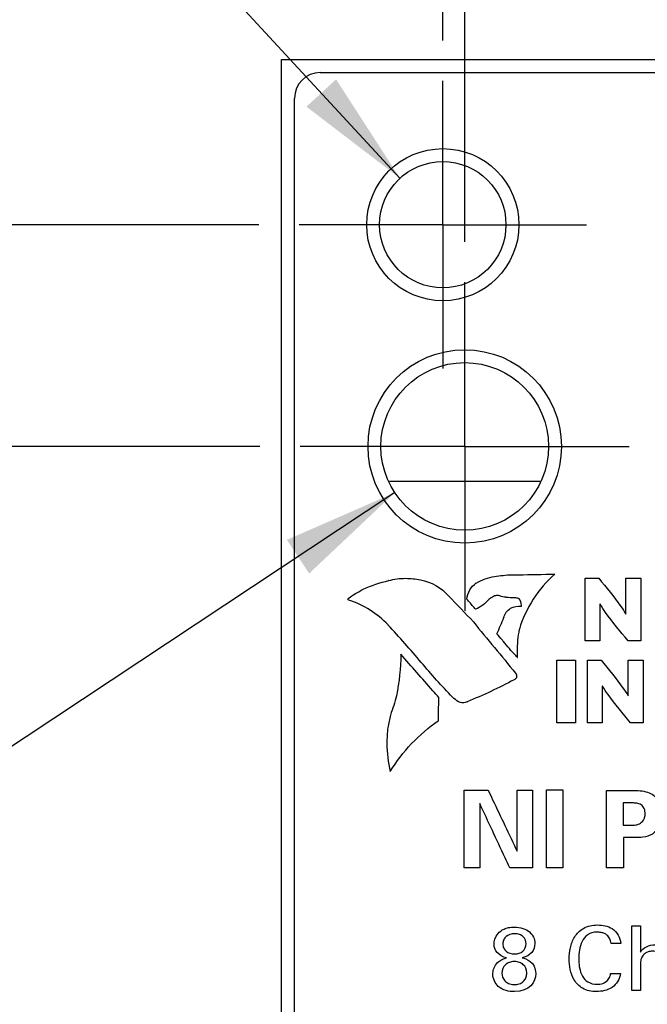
# Model space of a CAD drawing. Header units: inches. Extents: x 0 to 34, y 0 to 22.
# Tile 14 of 41: x 13 to 14, y 15.6 to 17.1. Entities that reach past the tile are written whole.
import ezdxf

# ---------------------------------------------------------------- set-up
doc = ezdxf.new("R2010")
doc.units = ezdxf.units.IN
doc.header["$LTSCALE"] = 1.87
doc.header["$MEASUREMENT"] = 0
doc.linetypes.add('CENTER', pattern=[0.6, 0.375, -0.075, 0.075, -0.075])
doc.layers.get('0').update_dxf_attribs({"linetype": 'CONTINUOUS'})
for name, color, linetype in [('COSMETIC', 7, 'CONTINUOUS'), ('DATUMCURVES', 7, 'CONTINUOUS'), ('DEFAULT_1', 7, 'CENTER'), ('DIMENSIONS', 7, 'CONTINUOUS')]:
    doc.layers.add(name, color=color, linetype=linetype)
doc.styles.get("Standard").update_dxf_attribs({"font": 'txt', "width": 0.8})
doc.dimstyles.new('DIMSTYLE_1', dxfattribs={"dimtxt": 0.125, "dimasz": 0.18, "dimexe": 0.18, "dimexo": 0.0625, "dimgap": 0.09, "dimtad": 0, "dimtih": 1, "dimtoh": 1, "dimdec": 3, "dimlfac": 0.5, "dimzin": 4, "dimdsep": 46, "dimtxsty": 'STANDARD', "dimblk": '_FILLED', "dimblk1": '_FILLED', "dimblk2": '_FILLED', "dimcen": 0.09, "dimadec": 0, "dimazin": 0, "dimtp": 0.001, "dimtm": 0.001, "dimtfac": 1, "dimtdec": 3, "dimtofl": 0, "dimtmove": 0, "dimatfit": 3, "dimldrblk": '_FILLED', "dimfxl": 1, "dimtolj": 1, "dimtzin": 4, "dimarcsym": 0})
doc.dimstyles.new('DIMSTYLE_3', dxfattribs={"dimtxt": 0.125, "dimasz": 0.18, "dimexe": 0.18, "dimexo": 0.0625, "dimgap": 0.09, "dimtad": 0, "dimtih": 1, "dimtoh": 1, "dimdec": 3, "dimlfac": 0.5, "dimzin": 4, "dimdsep": 46, "dimtxsty": 'STANDARD', "dimblk": '_FILLED', "dimblk1": '_FILLED', "dimblk2": '_FILLED', "dimcen": 0.09, "dimadec": 0, "dimazin": 0, "dimtp": 0.001, "dimtm": 0.001, "dimtfac": 1, "dimtdec": 3, "dimtofl": 0, "dimtmove": 0, "dimatfit": 3, "dimldrblk": '_FILLED', "dimfxl": 1, "dimtolj": 1, "dimtzin": 4, "dimarcsym": 0})

# ---------------------------------------------------------------- blocks, each defined once
blk = doc.blocks.new('*D13')
at = {"layer": 'DIMENSIONS', "color": 2, "linetype": 'CONTINUOUS'}
blk.add_line((13.3738, 16.4379), (12.7198, 16.4379), dxfattribs=at)
at = {"layer": 'DIMENSIONS', "color": 2, "linetype": 'CONTINUOUS', "width": 0.8}
for s, p in [('4.642', (11.2323, 16.3754)), ('[', (11.8573, 16.3754)), ('117.91', (11.9573, 16.3754)), (']', (12.5573, 16.3754))]:
    blk.add_text(s, height=0.125, dxfattribs=at).set_placement(p)
blk = doc.blocks.new('_FILLED')
at = {"color": 0, "linetype": 'BYBLOCK'}
blk.add_solid([(0, 0), (-1, 0.1736), (-1, -0.1736)], dxfattribs=at)
blk = doc.blocks.new('*D14')
at = {"layer": 'DIMENSIONS', "color": 2, "linetype": 'CONTINUOUS'}
blk.add_line((13.3718, 16.7819), (12.7198, 16.7819), dxfattribs=at)
at = {"layer": 'DIMENSIONS', "color": 2, "linetype": 'CONTINUOUS', "width": 0.8}
for s, p in [('[', (11.8573, 16.7194)), (']', (12.5573, 16.7194)), ('4.814', (11.2323, 16.7194)), ('122.28', (11.9573, 16.7194))]:
    blk.add_text(s, height=0.125, dxfattribs=at).set_placement(p)
blk = doc.blocks.new('*D21')
at = {"layer": 'DIMENSIONS', "color": 2, "linetype": 'CONTINUOUS'}
blk.add_line((13.6573, 17.0674), (13.6573, 17.7814), dxfattribs=at)
at = {"layer": 'DIMENSIONS', "color": 2, "linetype": 'CONTINUOUS', "width": 0.8}
for s, p in [(']', (13.7198, 18.8689)), ('4.29', (13.7198, 18.4689)), ('[', (13.7198, 18.3689)), ('.169', (13.7198, 17.8439))]:
    blk.add_text(s, height=0.125, rotation=90, dxfattribs=at).set_placement(p)
blk = doc.blocks.new('*D22')
at = {"layer": 'DIMENSIONS', "color": 2, "linetype": 'CONTINUOUS'}
for p, q in [((13.9276, 17.5791), (13.9276, 17.7814)), ((13.6913, 17.1575), (13.9276, 17.5791)), ((13.6913, 16.7554), (13.6913, 17.1575))]:
    blk.add_line(p, q, dxfattribs=at)
at = {"layer": 'DIMENSIONS', "color": 2, "linetype": 'CONTINUOUS', "width": 0.8}
for s, p in [(']', (13.9901, 18.8689)), ('3.86', (13.9901, 18.4689)), ('[', (13.9901, 18.3689)), ('.152', (13.9901, 17.8439))]:
    blk.add_text(s, height=0.125, rotation=90, dxfattribs=at).set_placement(p)
blk = doc.blocks.new('*D26')
at = {"layer": 'DIMENSIONS', "color": 2, "linetype": 'CONTINUOUS'}
for p, q in [((12.8106, 17.6995), (12.6931, 17.6995)), ((13.5909, 16.8539), (12.8106, 17.6995))]:
    blk.add_line(p, q, dxfattribs=at)
at = {"layer": 'DIMENSIONS', "color": 2, "linetype": 'CONTINUOUS', "xscale": 0.18, "yscale": 0.18, "zscale": 0.18, "rotation": 312.698799}
blk.add_blockref('_FILLED', (13.5909, 16.8539), dxfattribs=at)
at = {"layer": 'DIMENSIONS', "color": 2, "linetype": 'CONTINUOUS'}
for s, width, p in [('2X %%c', 0.933333, (11.0389, 17.637)), ('[', 0.8, (12.0306, 17.637)), (']', 0.8, (12.5306, 17.637)), ('.098', 0.8, (11.5056, 17.637)), ('2.49', 0.8, (12.1306, 17.637))]:
    blk.add_text(s, height=0.125, dxfattribs=dict(at, width=width)).set_placement(p)
blk = doc.blocks.new('*D27')
at = {"layer": 'DIMENSIONS', "color": 2, "linetype": 'CONTINUOUS'}
for p, q in [((13.5829, 16.3662), (12.841, 15.8751)), ((12.841, 15.8751), (12.7235, 15.8751))]:
    blk.add_line(p, q, dxfattribs=at)
at = {"layer": 'DIMENSIONS', "color": 2, "linetype": 'CONTINUOUS', "xscale": 0.18, "yscale": 0.18, "zscale": 0.18, "rotation": 33.498083}
blk.add_blockref('_FILLED', (13.5829, 16.3662), dxfattribs=at)
at = {"layer": 'DIMENSIONS', "color": 2, "linetype": 'CONTINUOUS'}
for s, width, p in [('[', 0.8, (12.161, 15.8126)), (']', 0.8, (12.561, 15.8126)), ('2X %%c', 0.933333, (11.1693, 15.8126)), ('.130', 0.8, (11.636, 15.8126)), ('3.3', 0.8, (12.261, 15.8126))]:
    blk.add_text(s, height=0.125, dxfattribs=dict(at, width=width)).set_placement(p)

msp = doc.modelspace()

# ---------------------------------------------------------------- linework, layer by layer
at = {"color": 7, "linetype": 'CONTINUOUS'}
for p, q in [((13.4073, 6.9099), (13.4073, 17.0379)), ((13.4073, 17.0379), (14.2377, 17.0379)), ((13.4673, 17.0179), (14.1353, 17.0179)), ((13.4273, 6.9699), (13.4273, 16.9779))]:
    msp.add_line(p, q, dxfattribs=at)
for centre, radius in [((13.6573, 16.7819), 0.118), ((13.6573, 16.7819), 0.098), ((13.6913, 16.4379), 0.15), ((13.6913, 16.4379), 0.13)]:
    msp.add_circle(centre, radius, dxfattribs=at)
msp.add_arc((13.4673, 16.9779), 0.04, 90, 180, dxfattribs=at)
at = {"layer": 'COSMETIC', "color": 4, "linetype": 'CONTINUOUS'}
msp.add_line((13.5747, 16.3839), (13.8079, 16.3839), dxfattribs=at)
at = {"layer": 'DATUMCURVES', "color": 40, "linetype": 'CONTINUOUS'}
for points in [[(13.7375, 16.2362, -0.0245), (13.7463, 16.2376, -0.0245), (13.7552, 16.2385, -0.0245), (13.7641, 16.2388, -0.0245)], [(13.7641, 16.2388, -0.0245), (13.7641, 16.2388, -0.0245), (13.7642, 16.2387, -0.0245), (13.7642, 16.2386, -0.0245)], [(13.831, 16.2398, -0.0245), (13.8054, 16.2175, -0.0245), (13.7857, 16.1868, -0.0245), (13.776, 16.1543, -0.0245)], [(13.5339, 16.2163, -0.0245), (13.5465, 16.2221, -0.0245), (13.5599, 16.2266, -0.0245), (13.5735, 16.2297, -0.0245)], [(13.5735, 16.2297, -0.0245), (13.5734, 16.2297, -0.0245), (13.5733, 16.2297, -0.0245), (13.5733, 16.2297, -0.0245)], [(13.6225, 16.2307, -0.0245), (13.6225, 16.2308, -0.0245), (13.6225, 16.2308, -0.0245), (13.6225, 16.2308, -0.0245)], [(13.6225, 16.2308, -0.0245), (13.6392, 16.2281, -0.0245), (13.6557, 16.2187, -0.0245), (13.6666, 16.2058, -0.0245)], [(13.6945, 16.2012, -0.0245), (13.6954, 16.2108, -0.0245), (13.7012, 16.2206, -0.0245), (13.7091, 16.2261, -0.0245)], [(13.7091, 16.2261, -0.0245), (13.7091, 16.226, -0.0245), (13.7092, 16.2259, -0.0245), (13.7092, 16.2258, -0.0245)], [(13.7092, 16.2258, -0.0245), (13.7177, 16.2313, -0.0245), (13.7277, 16.2349, -0.0245), (13.7377, 16.236, -0.0245)], [(13.7377, 16.236, -0.0245), (13.7377, 16.2361, -0.0245), (13.7376, 16.2362, -0.0245), (13.7375, 16.2362, -0.0245)], [(13.5109, 16.2024, -0.0245), (13.5182, 16.2075, -0.0245), (13.5259, 16.2121, -0.0245), (13.5337, 16.2163, -0.0245)], [(13.5337, 16.2163, -0.0245), (13.5338, 16.2163, -0.0245), (13.5338, 16.2163, -0.0245), (13.5339, 16.2163, -0.0245)], [(13.511, 16.2024, -0.0245), (13.511, 16.2024, -0.0245), (13.511, 16.2024, -0.0245), (13.5109, 16.2024, -0.0245)], [(13.5118, 16.1992, -0.0245), (13.5118, 16.1992, -0.0245), (13.5118, 16.1992, -0.0245), (13.5118, 16.1993, -0.0245)], [(13.5724, 16.1611, -0.0245), (13.5561, 16.1785, -0.0245), (13.5346, 16.1921, -0.0245), (13.5118, 16.1992, -0.0245)], [(13.6666, 16.2058, -0.0245), (13.6666, 16.2058, -0.0245), (13.6666, 16.2058, -0.0245), (13.6666, 16.2058, -0.0245)], [(13.6666, 16.2058, -0.0245), (13.6794, 16.1925, -0.0245), (13.6921, 16.1791, -0.0245), (13.7048, 16.1657, -0.0245)], [(13.7291, 16.2007, -0.0245), (13.7233, 16.1942, -0.0245), (13.7159, 16.1888, -0.0245), (13.708, 16.1853, -0.0245)], [(13.7361, 16.2052, -0.0245), (13.7335, 16.2041, -0.0245), (13.7311, 16.2026, -0.0245), (13.7291, 16.2008, -0.0245)], [(13.7291, 16.2008, -0.0245), (13.7291, 16.2008, -0.0245), (13.7291, 16.2007, -0.0245), (13.7291, 16.2007, -0.0245)], [(13.736, 16.2053, -0.0245), (13.736, 16.2052, -0.0245), (13.7361, 16.2052, -0.0245), (13.7361, 16.2052, -0.0245)], [(13.7457, 16.2061, -0.0245), (13.7457, 16.2061, -0.0245), (13.7457, 16.2061, -0.0245), (13.7457, 16.2062, -0.0245)], [(13.7553, 16.2038, -0.0245), (13.752, 16.2042, -0.0245), (13.7488, 16.205, -0.0245), (13.7457, 16.2061, -0.0245)], [(13.7553, 16.2037, -0.0245), (13.7553, 16.2037, -0.0245), (13.7553, 16.2038, -0.0245), (13.7553, 16.2038, -0.0245)], [(13.768, 16.2029, -0.0245), (13.7637, 16.203, -0.0245), (13.7595, 16.2033, -0.0245), (13.7553, 16.2037, -0.0245)], [(13.768, 16.2031, -0.0245), (13.768, 16.2031, -0.0245), (13.768, 16.203, -0.0245), (13.768, 16.2029, -0.0245)], [(13.7755, 16.2016, -0.0245), (13.7755, 16.2016, -0.0245), (13.7755, 16.2017, -0.0245), (13.7755, 16.2017, -0.0245)], [(13.9011, 16.1932, -0.0245), (13.901, 16.1932, -0.0245), (13.9009, 16.1932, -0.0245), (13.9008, 16.1932, -0.0245)], [(13.708, 16.1853, -0.0245), (13.708, 16.1853, -0.0245), (13.708, 16.1854, -0.0245), (13.708, 16.1854, -0.0245)], [(13.7517, 16.1727, -0.0245), (13.7534, 16.1784, -0.0245), (13.7574, 16.1837, -0.0245), (13.7624, 16.1869, -0.0245)], [(13.7623, 16.187, -0.0245), (13.7676, 16.1891, -0.0245), (13.7733, 16.1902, -0.0245), (13.7789, 16.1902, -0.0245)], [(13.7624, 16.1869, -0.0245), (13.7624, 16.1869, -0.0245), (13.7624, 16.187, -0.0245), (13.7623, 16.187, -0.0245)], [(13.7789, 16.1902, -0.0245), (13.779, 16.1902, -0.0245), (13.779, 16.1902, -0.0245), (13.7791, 16.1902, -0.0245)], [(13.7791, 16.1902, -0.0245), (13.7791, 16.1901, -0.0245), (13.7791, 16.1901, -0.0245), (13.7792, 16.19, -0.0245)], [(13.9409, 16.1778, -0.0245), (13.941, 16.1778, -0.0245), (13.9411, 16.1778, -0.0245), (13.9412, 16.1778, -0.0245)], [(13.6238, 16.1028, -0.0245), (13.6071, 16.1227, -0.0245), (13.59, 16.1422, -0.0245), (13.5723, 16.1612, -0.0245)], [(13.5723, 16.1612, -0.0245), (13.5724, 16.1612, -0.0245), (13.5724, 16.1612, -0.0245), (13.5724, 16.1611, -0.0245)], [(13.7048, 16.1657, -0.0245), (13.7047, 16.1656, -0.0245), (13.7047, 16.1656, -0.0245), (13.7047, 16.1656, -0.0245)], [(13.7047, 16.1656, -0.0245), (13.7265, 16.1391, -0.0245), (13.7483, 16.1127, -0.0245), (13.7702, 16.0862, -0.0245)], [(13.741, 16.1474, -0.0245), (13.745, 16.1556, -0.0245), (13.7487, 16.1641, -0.0245), (13.7519, 16.1728, -0.0245)], [(13.7519, 16.1728, -0.0245), (13.7518, 16.1727, -0.0245), (13.7518, 16.1727, -0.0245), (13.7517, 16.1727, -0.0245)], [(13.776, 16.1543, -0.0245), (13.7759, 16.1543, -0.0245), (13.7759, 16.1543, -0.0245), (13.7758, 16.1543, -0.0245)], [(13.7513, 16.1353, -0.0245), (13.7513, 16.1353, -0.0245), (13.7513, 16.1354, -0.0245), (13.7513, 16.1354, -0.0245)], [(13.7704, 16.1134, -0.0245), (13.7638, 16.1205, -0.0245), (13.7574, 16.1278, -0.0245), (13.7513, 16.1353, -0.0245)], [(13.5924, 16.1154, -0.0245), (13.592, 16.0939, -0.0245), (13.5897, 16.0723, -0.0245), (13.5856, 16.0512, -0.0245)], [(13.6239, 16.1029, -0.0245), (13.6238, 16.1028, -0.0245), (13.6238, 16.1028, -0.0245), (13.6238, 16.1028, -0.0245)], [(13.6724, 16.049, -0.0245), (13.6556, 16.0664, -0.0245), (13.6394, 16.0843, -0.0245), (13.6239, 16.1029, -0.0245)], [(13.773, 16.1107, -0.0245), (13.7721, 16.1116, -0.0245), (13.7712, 16.1125, -0.0245), (13.7704, 16.1134, -0.0245)], [(13.7728, 16.1107, -0.0245), (13.7728, 16.1107, -0.0245), (13.7729, 16.1107, -0.0245), (13.773, 16.1107, -0.0245)], [(13.7702, 16.0862, -0.0245), (13.7702, 16.0862, -0.0245), (13.7703, 16.0862, -0.0245), (13.7703, 16.0862, -0.0245)], [(13.7703, 16.0862, -0.0245), (13.7709, 16.0853, -0.0245), (13.7714, 16.0844, -0.0245), (13.7719, 16.0834, -0.0245)], [(13.7678, 16.0759, -0.0245), (13.7443, 16.0633, -0.0245), (13.7201, 16.0519, -0.0245), (13.6953, 16.0419, -0.0245)], [(13.7716, 16.0788, -0.0245), (13.7705, 16.0777, -0.0245), (13.7692, 16.0767, -0.0245), (13.7678, 16.076, -0.0245)], [(13.7678, 16.076, -0.0245), (13.7678, 16.076, -0.0245), (13.7678, 16.0759, -0.0245), (13.7678, 16.0759, -0.0245)], [(13.7715, 16.0788, -0.0245), (13.7715, 16.0788, -0.0245), (13.7715, 16.0788, -0.0245), (13.7716, 16.0788, -0.0245)], [(13.7719, 16.0834, -0.0245), (13.7718, 16.0834, -0.0245), (13.7717, 16.0835, -0.0245), (13.7717, 16.0835, -0.0245)], [(13.9049, 16.0661, -0.0245), (13.9048, 16.0661, -0.0245), (13.9047, 16.0661, -0.0245), (13.9046, 16.0661, -0.0245)], [(13.5855, 16.0512, -0.0245), (13.583, 16.041, -0.0245), (13.5798, 16.031, -0.0245), (13.5761, 16.0212, -0.0245)], [(13.5856, 16.0512, -0.0245), (13.5856, 16.0512, -0.0245), (13.5855, 16.0512, -0.0245), (13.5855, 16.0512, -0.0245)], [(13.6724, 16.0489, -0.0245), (13.6724, 16.0489, -0.0245), (13.6724, 16.049, -0.0245), (13.6724, 16.049, -0.0245)], [(13.6814, 16.0419, -0.0245), (13.6783, 16.0439, -0.0245), (13.6752, 16.0463, -0.0245), (13.6724, 16.0489, -0.0245)], [(13.6814, 16.0418, -0.0245), (13.6814, 16.0418, -0.0245), (13.6814, 16.0418, -0.0245), (13.6814, 16.0419, -0.0245)], [(13.6953, 16.0419, -0.0245), (13.6953, 16.0419, -0.0245), (13.6953, 16.0419, -0.0245), (13.6953, 16.0418, -0.0245)], [(13.6953, 16.0418, -0.0245), (13.6954, 16.0419, -0.0245), (13.6954, 16.0419, -0.0245), (13.6954, 16.0419, -0.0245)], [(13.9447, 16.0508, -0.0245), (13.9448, 16.0508, -0.0245), (13.9449, 16.0508, -0.0245), (13.945, 16.0508, -0.0245)], [(13.5758, 15.9335, -0.0245), (13.5946, 15.9644, -0.0245), (13.6205, 15.9918, -0.0245), (13.6503, 16.0124, -0.0245)], [(13.5761, 16.0212, -0.0245), (13.5761, 16.0211, -0.0245), (13.5761, 16.0211, -0.0245), (13.5761, 16.0211, -0.0245)], [(13.6503, 16.0124, -0.0245), (13.6503, 16.0124, -0.0245), (13.6503, 16.0124, -0.0245), (13.6504, 16.0124, -0.0245)], [(13.5758, 15.9335, -0.0245), (13.5758, 15.9335, -0.0245), (13.5758, 15.9335, -0.0245), (13.5758, 15.9335, -0.0245)], [(13.9369, 15.8501, -0.0245), (13.9403, 15.8501, -0.0245), (13.9437, 15.8501, -0.0245), (13.9472, 15.8501, -0.0245)], [(13.7562, 15.6445, -0.0245), (13.7434, 15.6473, -0.0245), (13.7369, 15.6563, -0.0245), (13.7369, 15.6659, -0.0245)], [(13.8, 15.6664, -0.0245), (13.7998, 15.6572, -0.0245), (13.7939, 15.6471, -0.0245), (13.7804, 15.6446, -0.0245)], [(13.7804, 15.6446, -0.0245), (13.7861, 15.6431, -0.0245), (13.8014, 15.6389, -0.0245), (13.8014, 15.6203, -0.0245)]]:
    msp.add_open_spline(points, degree=3, dxfattribs=at)
for points, knots in [([(13.7642, 16.2386, -0.0245), (13.7677, 16.2387, -0.0245), (13.79, 16.2391, -0.0245), (13.8122, 16.2395, -0.0245), (13.831, 16.2398, -0.0245)], [0, 0, 0, 0, 0.15625, 1, 1, 1, 1]), ([(13.5733, 16.2297, -0.0245), (13.5819, 16.2321, -0.0245), (13.5985, 16.2343, -0.0245), (13.6151, 16.2324, -0.0245), (13.6225, 16.2307, -0.0245)], [0, 0, 0, 0, 0.543096, 1, 1, 1, 1]), ([(13.8779, 16.1364, -0.0245), (13.8779, 16.1414, -0.0245), (13.8779, 16.1738, -0.0245), (13.8779, 16.2061, -0.0245), (13.8779, 16.2334, -0.0245)], [0, 0, 0, 0, 0.15625, 1, 1, 1, 1]), ([(13.8779, 16.2334, -0.0245), (13.879, 16.2334, -0.0245), (13.8861, 16.2334, -0.0245), (13.8931, 16.2334, -0.0245), (13.8991, 16.2334, -0.0245)], [0, 0, 0, 0, 0.15625, 1, 1, 1, 1]), ([(13.8991, 16.2334, -0.0245), (13.9108, 16.219, -0.0245), (13.9257, 16.2013, -0.0245), (13.9388, 16.182, -0.0245), (13.9409, 16.1778, -0.0245)], [0, 0, 0, 0, 0.798903, 1, 1, 1, 1]), ([(13.9412, 16.1778, -0.0245), (13.9412, 16.1807, -0.0245), (13.9412, 16.1993, -0.0245), (13.9412, 16.2178, -0.0245), (13.9412, 16.2334, -0.0245)], [0, 0, 0, 0, 0.15625, 1, 1, 1, 1]), ([(13.9412, 16.2334, -0.0245), (13.9424, 16.2334, -0.0245), (13.95, 16.2334, -0.0245), (13.9577, 16.2334, -0.0245), (13.9642, 16.2334, -0.0245)], [0, 0, 0, 0, 0.15625, 1, 1, 1, 1]), ([(13.9642, 16.2334, -0.0245), (13.9642, 16.2284, -0.0245), (13.9642, 16.196, -0.0245), (13.9642, 16.1637, -0.0245), (13.9642, 16.1364, -0.0245)], [0, 0, 0, 0, 0.15625, 1, 1, 1, 1]), ([(13.7457, 16.2062, -0.0245), (13.7445, 16.2066, -0.0245), (13.7412, 16.207, -0.0245), (13.7378, 16.2062, -0.0245), (13.736, 16.2053, -0.0245)], [0, 0, 0, 0, 0.377702, 1, 1, 1, 1]), ([(13.5118, 16.1993, -0.0245), (13.511, 16.1993, -0.0245), (13.5097, 16.2007, -0.0245), (13.5106, 16.2021, -0.0245), (13.511, 16.2024, -0.0245)], [0, 0, 0, 0, 0.581456, 1, 1, 1, 1]), ([(13.708, 16.1854, -0.0245), (13.7073, 16.1863, -0.0245), (13.7028, 16.1915, -0.0245), (13.6983, 16.1968, -0.0245), (13.6945, 16.2012, -0.0245)], [0, 0, 0, 0, 0.15625, 1, 1, 1, 1]), ([(13.7755, 16.2017, -0.0245), (13.7734, 16.2026, -0.0245), (13.7708, 16.2031, -0.0245), (13.7683, 16.2031, -0.0245), (13.768, 16.2031, -0.0245)], [0, 0, 0, 0, 0.907511, 1, 1, 1, 1]), ([(13.7792, 16.19, -0.0245), (13.7792, 16.1905, -0.0245), (13.7793, 16.1945, -0.0245), (13.7778, 16.1988, -0.0245), (13.7755, 16.2016, -0.0245)], [0, 0, 0, 0, 0.105781, 1, 1, 1, 1]), ([(13.9008, 16.1932, -0.0245), (13.9008, 16.1902, -0.0245), (13.9008, 16.1713, -0.0245), (13.9008, 16.1524, -0.0245), (13.9008, 16.1364, -0.0245)], [0, 0, 0, 0, 0.15625, 1, 1, 1, 1]), ([(13.9446, 16.1364, -0.0245), (13.9328, 16.1507, -0.0245), (13.9173, 16.1689, -0.0245), (13.9038, 16.1887, -0.0245), (13.9011, 16.1932, -0.0245)], [0, 0, 0, 0, 0.779618, 1, 1, 1, 1]), ([(13.7513, 16.1354, -0.0245), (13.7507, 16.1361, -0.0245), (13.7473, 16.14, -0.0245), (13.7439, 16.144, -0.0245), (13.741, 16.1474, -0.0245)], [0, 0, 0, 0, 0.15625, 1, 1, 1, 1]), ([(13.7758, 16.1543, -0.0245), (13.7737, 16.1428, -0.0245), (13.7723, 16.1281, -0.0245), (13.7726, 16.1136, -0.0245), (13.7728, 16.1107, -0.0245)], [0, 0, 0, 0, 0.80356, 1, 1, 1, 1]), ([(13.9008, 16.1364, -0.0245), (13.8997, 16.1364, -0.0245), (13.892, 16.1364, -0.0245), (13.8844, 16.1364, -0.0245), (13.8779, 16.1364, -0.0245)], [0, 0, 0, 0, 0.15625, 1, 1, 1, 1]), ([(13.9642, 16.1364, -0.0245), (13.9632, 16.1364, -0.0245), (13.9567, 16.1364, -0.0245), (13.9501, 16.1364, -0.0245), (13.9446, 16.1364, -0.0245)], [0, 0, 0, 0, 0.15625, 1, 1, 1, 1]), ([(13.6512, 16.0486, -0.0245), (13.6481, 16.052, -0.0245), (13.6285, 16.0743, -0.0245), (13.6089, 16.0966, -0.0245), (13.5924, 16.1154, -0.0245)], [0, 0, 0, 0, 0.15625, 1, 1, 1, 1]), ([(13.8341, 16.0093, -0.0245), (13.8341, 16.0144, -0.0245), (13.8341, 16.0467, -0.0245), (13.8341, 16.0791, -0.0245), (13.8341, 16.1063, -0.0245)], [0, 0, 0, 0, 0.15625, 1, 1, 1, 1]), ([(13.8341, 16.1063, -0.0245), (13.8356, 16.1063, -0.0245), (13.8453, 16.1063, -0.0245), (13.855, 16.1063, -0.0245), (13.8632, 16.1063, -0.0245)], [0, 0, 0, 0, 0.15625, 1, 1, 1, 1]), ([(13.8632, 16.1063, -0.0245), (13.8632, 16.1013, -0.0245), (13.8632, 16.0689, -0.0245), (13.8632, 16.0366, -0.0245), (13.8632, 16.0093, -0.0245)], [0, 0, 0, 0, 0.15625, 1, 1, 1, 1]), ([(13.8816, 16.0093, -0.0245), (13.8816, 16.0144, -0.0245), (13.8816, 16.0467, -0.0245), (13.8816, 16.0791, -0.0245), (13.8816, 16.1063, -0.0245)], [0, 0, 0, 0, 0.15625, 1, 1, 1, 1]), ([(13.8816, 16.1063, -0.0245), (13.8827, 16.1063, -0.0245), (13.8898, 16.1063, -0.0245), (13.8969, 16.1063, -0.0245), (13.9029, 16.1063, -0.0245)], [0, 0, 0, 0, 0.15625, 1, 1, 1, 1]), ([(13.9029, 16.1063, -0.0245), (13.9145, 16.092, -0.0245), (13.9295, 16.0742, -0.0245), (13.9425, 16.0549, -0.0245), (13.9447, 16.0508, -0.0245)], [0, 0, 0, 0, 0.798747, 1, 1, 1, 1]), ([(13.945, 16.0508, -0.0245), (13.945, 16.0537, -0.0245), (13.945, 16.0722, -0.0245), (13.945, 16.0907, -0.0245), (13.945, 16.1063, -0.0245)], [0, 0, 0, 0, 0.15625, 1, 1, 1, 1]), ([(13.945, 16.1063, -0.0245), (13.9462, 16.1063, -0.0245), (13.9538, 16.1063, -0.0245), (13.9615, 16.1063, -0.0245), (13.968, 16.1063, -0.0245)], [0, 0, 0, 0, 0.15625, 1, 1, 1, 1]), ([(13.968, 16.1063, -0.0245), (13.968, 16.1013, -0.0245), (13.968, 16.0689, -0.0245), (13.968, 16.0366, -0.0245), (13.968, 16.0093, -0.0245)], [0, 0, 0, 0, 0.15625, 1, 1, 1, 1]), ([(13.7717, 16.0835, -0.0245), (13.7717, 16.083, -0.0245), (13.7717, 16.0814, -0.0245), (13.7717, 16.0799, -0.0245), (13.7715, 16.0788, -0.0245)], [0, 0, 0, 0, 0.338055, 1, 1, 1, 1]), ([(13.9046, 16.0661, -0.0245), (13.9046, 16.0632, -0.0245), (13.9046, 16.0442, -0.0245), (13.9046, 16.0253, -0.0245), (13.9046, 16.0093, -0.0245)], [0, 0, 0, 0, 0.15625, 1, 1, 1, 1]), ([(13.9484, 16.0093, -0.0245), (13.9366, 16.0237, -0.0245), (13.921, 16.0418, -0.0245), (13.9075, 16.0616, -0.0245), (13.9049, 16.0661, -0.0245)], [0, 0, 0, 0, 0.780069, 1, 1, 1, 1]), ([(13.6504, 16.0124, -0.0245), (13.6504, 16.0143, -0.0245), (13.6507, 16.0264, -0.0245), (13.6509, 16.0384, -0.0245), (13.6512, 16.0486, -0.0245)], [0, 0, 0, 0, 0.15625, 1, 1, 1, 1]), ([(13.6954, 16.0419, -0.0245), (13.6932, 16.0408, -0.0245), (13.6884, 16.0396, -0.0245), (13.6836, 16.0407, -0.0245), (13.6814, 16.0418, -0.0245)], [0, 0, 0, 0, 0.506441, 1, 1, 1, 1]), ([(13.5761, 16.0211, -0.0245), (13.5746, 16.0147, -0.0245), (13.5714, 16.0002, -0.0245), (13.5697, 15.9707, -0.0245), (13.5723, 15.9478, -0.0245), (13.5758, 15.9335, -0.0245)], [0, 0, 0, 0, 0.224042, 0.501011, 1, 1, 1, 1]), ([(13.8632, 16.0093, -0.0245), (13.8617, 16.0093, -0.0245), (13.852, 16.0093, -0.0245), (13.8423, 16.0093, -0.0245), (13.8341, 16.0093, -0.0245)], [0, 0, 0, 0, 0.15625, 1, 1, 1, 1]), ([(13.9046, 16.0093, -0.0245), (13.9034, 16.0093, -0.0245), (13.8958, 16.0093, -0.0245), (13.8881, 16.0093, -0.0245), (13.8816, 16.0093, -0.0245)], [0, 0, 0, 0, 0.15625, 1, 1, 1, 1]), ([(13.968, 16.0093, -0.0245), (13.9669, 16.0093, -0.0245), (13.9604, 16.0093, -0.0245), (13.9539, 16.0093, -0.0245), (13.9484, 16.0093, -0.0245)], [0, 0, 0, 0, 0.15625, 1, 1, 1, 1]), ([(13.6902, 15.9046, -0.0245), (13.6921, 15.9046, -0.0245), (13.7046, 15.9046, -0.0245), (13.717, 15.9046, -0.0245), (13.7275, 15.9046, -0.0245)], [0, 0, 0, 0, 0.15625, 1, 1, 1, 1]), ([(13.6902, 15.7842, -0.0245), (13.6902, 15.7905, -0.0245), (13.6902, 15.8306, -0.0245), (13.6902, 15.8707, -0.0245), (13.6902, 15.9046, -0.0245)], [0, 0, 0, 0, 0.15625, 1, 1, 1, 1]), ([(13.7275, 15.9046, -0.0245), (13.7299, 15.8997, -0.0245), (13.7449, 15.8681, -0.0245), (13.76, 15.8365, -0.0245), (13.7726, 15.8098, -0.0245)], [0, 0, 0, 0, 0.15625, 1, 1, 1, 1]), ([(13.7726, 15.8098, -0.0245), (13.7726, 15.8148, -0.0245), (13.7726, 15.8464, -0.0245), (13.7726, 15.878, -0.0245), (13.7726, 15.9046, -0.0245)], [0, 0, 0, 0, 0.15625, 1, 1, 1, 1]), ([(13.7726, 15.9046, -0.0245), (13.7739, 15.9046, -0.0245), (13.7819, 15.9046, -0.0245), (13.7899, 15.9046, -0.0245), (13.7966, 15.9046, -0.0245)], [0, 0, 0, 0, 0.15625, 1, 1, 1, 1]), ([(13.7966, 15.9046, -0.0245), (13.7966, 15.8983, -0.0245), (13.7966, 15.8582, -0.0245), (13.7966, 15.8181, -0.0245), (13.7966, 15.7842, -0.0245)], [0, 0, 0, 0, 0.15625, 1, 1, 1, 1]), ([(13.8179, 15.905, -0.0245), (13.8192, 15.905, -0.0245), (13.8278, 15.905, -0.0245), (13.8364, 15.905, -0.0245), (13.8437, 15.905, -0.0245)], [0, 0, 0, 0, 0.15625, 1, 1, 1, 1]), ([(13.8179, 15.7842, -0.0245), (13.8179, 15.7905, -0.0245), (13.8179, 15.8307, -0.0245), (13.8179, 15.871, -0.0245), (13.8179, 15.905, -0.0245)], [0, 0, 0, 0, 0.15625, 1, 1, 1, 1]), ([(13.8437, 15.905, -0.0245), (13.8437, 15.8987, -0.0245), (13.8437, 15.8584, -0.0245), (13.8437, 15.8182, -0.0245), (13.8437, 15.7842, -0.0245)], [0, 0, 0, 0, 0.15625, 1, 1, 1, 1]), ([(13.9114, 15.9043, -0.0245), (13.9133, 15.9043, -0.0245), (13.9257, 15.9043, -0.0245), (13.9381, 15.9043, -0.0245), (13.9485, 15.9043, -0.0245)], [0, 0, 0, 0, 0.15625, 1, 1, 1, 1]), ([(13.9114, 15.7842, -0.0245), (13.9114, 15.7904, -0.0245), (13.9114, 15.8305, -0.0245), (13.9114, 15.8705, -0.0245), (13.9114, 15.9043, -0.0245)], [0, 0, 0, 0, 0.15625, 1, 1, 1, 1]), ([(13.9485, 15.9043, -0.0245), (13.9564, 15.9043, -0.0245), (13.9681, 15.9042, -0.0245), (13.9824, 15.8987, -0.0245), (13.9914, 15.8911, -0.0245), (13.9969, 15.8803, -0.0245), (13.9983, 15.8658, -0.0245), (13.9953, 15.8498, -0.0245), (13.9837, 15.8355, -0.0245), (13.9686, 15.8312, -0.0245), (13.9593, 15.831, -0.0245), (13.955, 15.831, -0.0245)], [0, 0, 0, 0, 0.177132, 0.256294, 0.337919, 0.436851, 0.517091, 0.66158, 0.789974, 0.904957, 1, 1, 1, 1]), ([(13.7612, 15.7842, -0.0245), (13.7587, 15.7894, -0.0245), (13.7432, 15.8227, -0.0245), (13.7276, 15.856, -0.0245), (13.7145, 15.8841, -0.0245)], [0, 0, 0, 0, 0.15625, 1, 1, 1, 1]), ([(13.7145, 15.8841, -0.0245), (13.7145, 15.8789, -0.0245), (13.7145, 15.8456, -0.0245), (13.7145, 15.8123, -0.0245), (13.7145, 15.7842, -0.0245)], [0, 0, 0, 0, 0.15625, 1, 1, 1, 1]), ([(13.9498, 15.8848, -0.0245), (13.9492, 15.8848, -0.0245), (13.9448, 15.8848, -0.0245), (13.9405, 15.8848, -0.0245), (13.9369, 15.8848, -0.0245)], [0, 0, 0, 0, 0.15625, 1, 1, 1, 1]), ([(13.9369, 15.8848, -0.0245), (13.9369, 15.883, -0.0245), (13.9369, 15.8714, -0.0245), (13.9369, 15.8599, -0.0245), (13.9369, 15.8501, -0.0245)], [0, 0, 0, 0, 0.15625, 1, 1, 1, 1]), ([(13.9472, 15.8501, -0.0245), (13.9496, 15.8501, -0.0245), (13.9547, 15.8502, -0.0245), (13.9625, 15.8518, -0.0245), (13.9683, 15.8567, -0.0245), (13.9707, 15.8628, -0.0245), (13.9712, 15.8683, -0.0245), (13.9707, 15.8736, -0.0245), (13.9686, 15.879, -0.0245), (13.9635, 15.8833, -0.0245), (13.9565, 15.8847, -0.0245), (13.952, 15.8848, -0.0245), (13.9498, 15.8848, -0.0245)], [0, 0, 0, 0, 0.110868, 0.234137, 0.360848, 0.436102, 0.52931, 0.612375, 0.679445, 0.792332, 0.901907, 1, 1, 1, 1]), ([(13.955, 15.831, -0.0245), (13.9541, 15.831, -0.0245), (13.9483, 15.831, -0.0245), (13.9424, 15.831, -0.0245), (13.9375, 15.831, -0.0245)], [0, 0, 0, 0, 0.15625, 1, 1, 1, 1]), ([(13.9375, 15.831, -0.0245), (13.9375, 15.8286, -0.0245), (13.9375, 15.813, -0.0245), (13.9375, 15.7974, -0.0245), (13.9375, 15.7842, -0.0245)], [0, 0, 0, 0, 0.15625, 1, 1, 1, 1]), ([(13.7145, 15.7842, -0.0245), (13.7132, 15.7842, -0.0245), (13.7051, 15.7842, -0.0245), (13.697, 15.7842, -0.0245), (13.6902, 15.7842, -0.0245)], [0, 0, 0, 0, 0.15625, 1, 1, 1, 1]), ([(13.7966, 15.7842, -0.0245), (13.7948, 15.7842, -0.0245), (13.783, 15.7842, -0.0245), (13.7711, 15.7842, -0.0245), (13.7612, 15.7842, -0.0245)], [0, 0, 0, 0, 0.15625, 1, 1, 1, 1]), ([(13.8437, 15.7842, -0.0245), (13.8423, 15.7842, -0.0245), (13.8337, 15.7842, -0.0245), (13.8251, 15.7842, -0.0245), (13.8179, 15.7842, -0.0245)], [0, 0, 0, 0, 0.15625, 1, 1, 1, 1]), ([(13.9375, 15.7842, -0.0245), (13.9362, 15.7842, -0.0245), (13.9274, 15.7842, -0.0245), (13.9187, 15.7842, -0.0245), (13.9114, 15.7842, -0.0245)], [0, 0, 0, 0, 0.15625, 1, 1, 1, 1]), ([(13.7369, 15.6659, -0.0245), (13.7369, 15.6702, -0.0245), (13.739, 15.68, -0.0245), (13.75, 15.6887, -0.0245), (13.7591, 15.6916, -0.0245), (13.7698, 15.6926, -0.0245), (13.7823, 15.6908, -0.0245), (13.7922, 15.6853, -0.0245), (13.7985, 15.6771, -0.0245), (13.8001, 15.6701, -0.0245), (13.8, 15.6664, -0.0245)], [0, 0, 0, 0, 0.277382, 0.416073, 0.485418, 0.554764, 0.666073, 0.777382, 0.888691, 1, 1, 1, 1]), ([(13.8539, 15.6527, -0.0245), (13.8542, 15.6551, -0.0245), (13.8556, 15.6636, -0.0245), (13.8607, 15.6778, -0.0245), (13.8754, 15.6928, -0.0245), (13.8974, 15.6969, -0.0245), (13.9225, 15.6927, -0.0245), (13.9325, 15.6758, -0.0245), (13.9332, 15.667, -0.0245)], [0, 0, 0, 0, 0.063211, 0.220544, 0.381336, 0.574268, 0.773998, 1, 1, 1, 1]), ([(13.9505, 15.694, -0.0245), (13.9512, 15.694, -0.0245), (13.9556, 15.694, -0.0245), (13.96, 15.694, -0.0245), (13.9637, 15.694, -0.0245)], [0, 0, 0, 0, 0.15625, 1, 1, 1, 1]), ([(13.9505, 15.5937, -0.0245), (13.9505, 15.599, -0.0245), (13.9505, 15.6324, -0.0245), (13.9505, 15.6658, -0.0245), (13.9505, 15.694, -0.0245)], [0, 0, 0, 0, 0.15625, 1, 1, 1, 1]), ([(13.9637, 15.694, -0.0245), (13.9637, 15.6918, -0.0245), (13.9637, 15.6783, -0.0245), (13.9637, 15.6647, -0.0245), (13.9637, 15.6532, -0.0245)], [0, 0, 0, 0, 0.15625, 1, 1, 1, 1]), ([(13.7686, 15.6819, -0.0245), (13.7632, 15.6819, -0.0245), (13.7567, 15.6795, -0.0245), (13.7513, 15.673, -0.0245), (13.7499, 15.6662, -0.0245), (13.7513, 15.6595, -0.0245), (13.7564, 15.6529, -0.0245), (13.7638, 15.6506, -0.0245), (13.7687, 15.6506, -0.0245), (13.769, 15.6506, -0.0245)], [0, 0, 0, 0, 0.249951, 0.374927, 0.499903, 0.621367, 0.742831, 0.985759, 1, 1, 1, 1]), ([(13.769, 15.6506, -0.0245), (13.7736, 15.6507, -0.0245), (13.783, 15.6537, -0.0245), (13.7884, 15.6657, -0.0245), (13.7841, 15.6765, -0.0245), (13.7768, 15.6811, -0.0245), (13.7711, 15.6819, -0.0245), (13.7686, 15.6819, -0.0245)], [0, 0, 0, 0, 0.248698, 0.512025, 0.756012, 0.878006, 1, 1, 1, 1]), ([(13.9183, 15.667, -0.0245), (13.9181, 15.6684, -0.0245), (13.9174, 15.6719, -0.0245), (13.9146, 15.6778, -0.0245), (13.9092, 15.6821, -0.0245), (13.9027, 15.6841, -0.0245), (13.8961, 15.6846, -0.0245), (13.8887, 15.6838, -0.0245), (13.8798, 15.6797, -0.0245), (13.8724, 15.6701, -0.0245), (13.8688, 15.6567, -0.0245), (13.8679, 15.6434, -0.0245), (13.8684, 15.6348, -0.0245), (13.869, 15.6308, -0.0245)], [0, 0, 0, 0, 0.043019, 0.108336, 0.191177, 0.244115, 0.309364, 0.392259, 0.464282, 0.599877, 0.741464, 0.87778, 1, 1, 1, 1]), ([(13.9332, 15.667, -0.0245), (13.9324, 15.667, -0.0245), (13.9275, 15.667, -0.0245), (13.9225, 15.667, -0.0245), (13.9183, 15.667, -0.0245)], [0, 0, 0, 0, 0.15625, 1, 1, 1, 1]), ([(13.9637, 15.6532, -0.0245), (13.9658, 15.6569, -0.0245), (13.9729, 15.663, -0.0245), (13.9896, 15.6667, -0.0245), (14.011, 15.6581, -0.0245), (14.0107, 15.6429, -0.0245), (14.0107, 15.6374, -0.0245)], [0, 0, 0, 0, 0.187323, 0.390678, 0.756051, 1, 1, 1, 1]), ([(13.735, 15.6207, -0.0245), (13.7351, 15.6235, -0.0245), (13.7364, 15.6295, -0.0245), (13.7419, 15.6376, -0.0245), (13.7494, 15.6425, -0.0245), (13.7541, 15.6438, -0.0245), (13.7562, 15.6445, -0.0245)], [0, 0, 0, 0, 0.229477, 0.491735, 0.745868, 1, 1, 1, 1]), ([(13.9329, 15.6201, -0.0245), (13.9321, 15.6118, -0.0245), (13.9242, 15.5994, -0.0245), (13.9082, 15.5932, -0.0245), (13.8924, 15.5913, -0.0245), (13.874, 15.5949, -0.0245), (13.86, 15.6094, -0.0245), (13.8543, 15.6261, -0.0245), (13.853, 15.6407, -0.0245), (13.8535, 15.6494, -0.0245), (13.8539, 15.6527, -0.0245)], [0, 0, 0, 0, 0.18623, 0.280107, 0.376315, 0.540558, 0.675425, 0.806337, 0.926748, 1, 1, 1, 1]), ([(13.9973, 15.635, -0.0245), (13.9973, 15.6391, -0.0245), (13.9972, 15.6459, -0.0245), (13.991, 15.6538, -0.0245), (13.9831, 15.6552, -0.0245), (13.9762, 15.6542, -0.0245), (13.9702, 15.6512, -0.0245), (13.9663, 15.6469, -0.0245), (13.9645, 15.642, -0.0245), (13.9637, 15.6371, -0.0245), (13.9637, 15.6332, -0.0245), (13.9637, 15.6307, -0.0245)], [0, 0, 0, 0, 0.196159, 0.306324, 0.448439, 0.551498, 0.63627, 0.761487, 0.818281, 0.880631, 1, 1, 1, 1]), ([(13.7676, 15.6388, -0.0245), (13.7651, 15.6387, -0.0245), (13.7599, 15.6376, -0.0245), (13.7519, 15.6325, -0.0245), (13.7474, 15.6228, -0.0245), (13.7508, 15.6102, -0.0245), (13.7589, 15.6043, -0.0245), (13.7643, 15.603, -0.0245), (13.7683, 15.603, -0.0245)], [0, 0, 0, 0, 0.129749, 0.275716, 0.567652, 0.783826, 0.891913, 1, 1, 1, 1]), ([(13.7683, 15.603, -0.0245), (13.77, 15.6031, -0.0245), (13.7738, 15.6034, -0.0245), (13.7793, 15.6052, -0.0245), (13.7842, 15.6092, -0.0245), (13.787, 15.6151, -0.0245), (13.7882, 15.6253, -0.0245), (13.7845, 15.633, -0.0245), (13.7765, 15.6379, -0.0245), (13.7709, 15.6388, -0.0245), (13.768, 15.6388, -0.0245), (13.7676, 15.6388, -0.0245)], [0, 0, 0, 0, 0.049485, 0.09897, 0.19794, 0.296911, 0.395881, 0.689179, 0.835829, 0.982478, 1, 1, 1, 1]), ([(13.869, 15.6308, -0.0245), (13.8691, 15.6302, -0.0245), (13.87, 15.6251, -0.0245), (13.8727, 15.616, -0.0245), (13.8822, 15.6055, -0.0245), (13.8947, 15.603, -0.0245), (13.9054, 15.6043, -0.0245), (13.9128, 15.6087, -0.0245), (13.9165, 15.6147, -0.0245), (13.9174, 15.6185, -0.0245), (13.9176, 15.6201, -0.0245)], [0, 0, 0, 0, 0.028147, 0.214049, 0.388737, 0.590735, 0.714516, 0.836714, 0.932389, 1, 1, 1, 1]), ([(13.9637, 15.6307, -0.0245), (13.9637, 15.6288, -0.0245), (13.9637, 15.6165, -0.0245), (13.9637, 15.6041, -0.0245), (13.9637, 15.5937, -0.0245)], [0, 0, 0, 0, 0.15625, 1, 1, 1, 1]), ([(13.8014, 15.6203, -0.0245), (13.8014, 15.6071, -0.0245), (13.789, 15.587, -0.0245), (13.7429, 15.5951, -0.0245), (13.7348, 15.6124, -0.0245), (13.7349, 15.6203, -0.0245), (13.735, 15.6207, -0.0245)], [0, 0, 0, 0, 0.620717, 0.833703, 0.991429, 1, 1, 1, 1]), ([(13.9176, 15.6201, -0.0245), (13.9184, 15.6201, -0.0245), (13.9235, 15.6201, -0.0245), (13.9286, 15.6201, -0.0245), (13.9329, 15.6201, -0.0245)], [0, 0, 0, 0, 0.15625, 1, 1, 1, 1]), ([(13.9637, 15.5937, -0.0245), (13.963, 15.5937, -0.0245), (13.9586, 15.5937, -0.0245), (13.9542, 15.5937, -0.0245), (13.9505, 15.5937, -0.0245)], [0, 0, 0, 0, 0.15625, 1, 1, 1, 1])]:
    msp.add_open_spline(points, degree=3, knots=knots, dxfattribs=at)
at = {"layer": 'DEFAULT_1', "color": 7, "linetype": 'CENTER'}
for p, q in [((13.6573, 16.7819), (13.6573, 17.0049)), ((13.6573, 16.7819), (13.4343, 16.7819)), ((13.6573, 16.7819), (13.6573, 16.5589)), ((13.6573, 16.7819), (13.8803, 16.7819)), ((13.6913, 16.4379), (13.6913, 16.6929)), ((13.6913, 16.4379), (13.4363, 16.4379)), ((13.6913, 16.4379), (13.6913, 16.1829)), ((13.6913, 16.4379), (13.9463, 16.4379))]:
    msp.add_line(p, q, dxfattribs=at)

# ---------------------------------------------------------------- dimensions: what is measured, and where the dimension line sits
at = {"layer": 'DIMENSIONS', "color": 2, "linetype": 'CONTINUOUS'}
for feature_location, offset, dtype, origin, picture, middle in [((13.6573, 17.0674), (0, 0.714), 1, (13.9953, 17.0049), '*D21', (13.6573, 18.4064)), ((13.6913, 16.7554), (0.2363, 1.026), 0, (13.9953, 16.6929), '*D22', (13.9276, 18.4064)), ((13.3718, 16.7819), (-0.652, 0), 0, (13.4343, 7.1539), '*D14', (11.9448, 16.7819)), ((13.3738, 16.4379), (-0.654, 0), 0, (13.4363, 7.1539), '*D13', (11.9448, 16.4379))]:
    dim = msp.add_ordinate_dim(feature_location=feature_location, offset=offset, dtype=dtype, origin=origin, dimstyle='DIMSTYLE_1', dxfattribs=at)
    dim.commit()
    dim.dimension.update_dxf_attribs({"geometry": picture, "text_midpoint": middle})
for p1, p2, picture, middle in [((13.5909, 16.8539), (13.7238, 16.7099), '*D26', (11.8348, 17.6995)), ((13.5829, 16.3662), (13.7997, 16.5096), '*D27', (11.9152, 15.8751))]:
    dim = msp.add_diameter_dim_2p(p1=p1, p2=p2, text='2X <>', dimstyle='DIMSTYLE_3', dxfattribs=at)
    dim.commit()
    dim.dimension.update_dxf_attribs({"geometry": picture, "text_midpoint": middle, "dimtype": 163})

doc.saveas('drawing.dxf')
